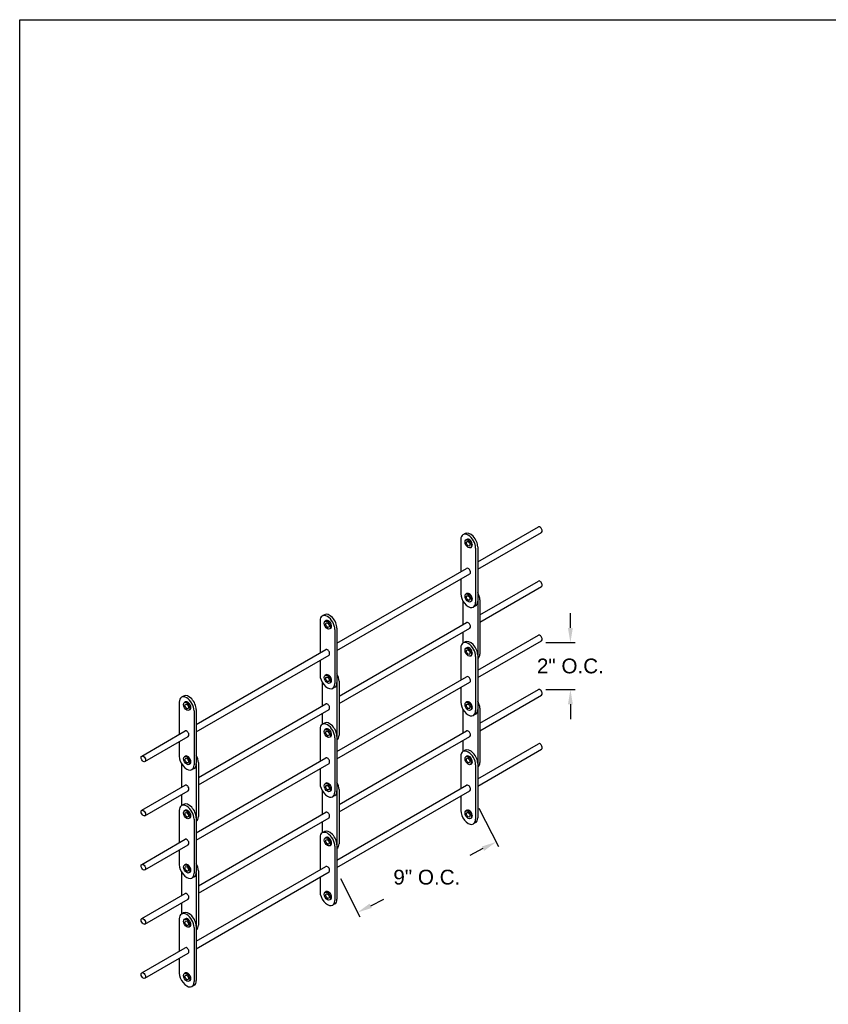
# Model space of a CAD drawing. Header units: inches. Extents: x 169.6 to 213.8, y 195 to 266.5.
# Tile 15 of 58: x 169.6 to 174.8, y 221.2 to 227.5. Entities that reach past the tile are written whole.
import ezdxf

# ---------------------------------------------------------------- set-up
doc = ezdxf.new("R2010")
doc.units = ezdxf.units.IN
doc.header["$LTSCALE"] = 0.25
doc.header["$MEASUREMENT"] = 0
doc.layers.add('ANNOTATIONS', color=1, linetype='Continuous')
doc.layers.add('DETAILS', color=4, linetype='Continuous')
doc.styles.add('ARIAL', font='arial.ttf', dxfattribs={"height": 0.09375})
doc.dimstyles.new('STANDARD$0', dxfattribs={"dimtxt": 0.09375, "dimasz": 0.09375, "dimexe": 0.03125, "dimexo": 0.046875, "dimgap": 0.09, "dimtad": 0, "dimtih": 1, "dimtoh": 1, "dimdec": 4, "dimzin": 0, "dimdsep": 46, "dimtxsty": 'ARIAL', "dimcen": 0.09, "dimadec": 0, "dimazin": 0, "dimtfac": 1, "dimtdec": 4, "dimtofl": 0, "dimtmove": 0, "dimatfit": 1, "dimfxl": 1, "dimtolj": 1, "dimtzin": 0, "dimarcsym": 0})

# ---------------------------------------------------------------- blocks, each defined once
blk = doc.blocks.new('*D114')
at = {"layer": 'ANNOTATIONS', "color": 0, "lineweight": -2, "transparency": 16777216}
for p, q in [((172.5343, 222.47), (172.6575, 222.2275)), ((172.5598, 222.2129), (172.4761, 222.1703)), ((171.6547, 222.0229), (171.7779, 221.7804)), ((171.8473, 221.8507), (171.9311, 221.8933))]:
    blk.add_line(p, q, dxfattribs=at)
at = {"layer": 'ANNOTATIONS', "color": 0, "transparency": 16777216}
for points in [[(172.5527, 222.2268), (172.5669, 222.1989), (172.6434, 222.2554)], [(171.8403, 221.8647), (171.8544, 221.8368), (171.7638, 221.8083)]]:
    blk.add_solid(points, dxfattribs=at)
at = {"layer": 'defpoints', "color": 0, "transparency": 16777216}
for p in [(172.513, 222.5118), (172.6434, 222.2554), (171.6334, 222.0647)]:
    blk.add_point(p, dxfattribs=at)
at = {"layer": 'ANNOTATIONS', "color": 0, "transparency": 16777216, "insert": (172.2036, 222.0318), "char_height": 0.09375, "attachment_point": 5, "style": 'ARIAL'}
blk.add_mtext('\\A1;9" O.C.', dxfattribs=at)
blk = doc.blocks.new('*D115')
at = {"layer": 'ANNOTATIONS', "color": 0, "lineweight": -2, "transparency": 16777216}
for p, q in [((173.1145, 223.6135), (173.1145, 223.7072)), ((172.9582, 223.5197), (173.1457, 223.5197)), ((172.9582, 223.2225), (173.1457, 223.2225)), ((173.1145, 223.1287), (173.1145, 223.035))]:
    blk.add_line(p, q, dxfattribs=at)
at = {"layer": 'ANNOTATIONS', "color": 0, "transparency": 16777216}
for points in [[(173.0989, 223.6135), (173.1301, 223.6135), (173.1145, 223.5197)], [(173.0989, 223.1287), (173.1301, 223.1287), (173.1145, 223.2225)]]:
    blk.add_solid(points, dxfattribs=at)
at = {"layer": 'defpoints', "color": 0, "transparency": 16777216}
for p in [(172.9113, 223.5197), (173.1145, 223.5197), (172.9113, 223.2225)]:
    blk.add_point(p, dxfattribs=at)
at = {"layer": 'ANNOTATIONS', "color": 0, "transparency": 16777216, "insert": (173.1145, 223.3711), "char_height": 0.09375, "attachment_point": 5, "style": 'ARIAL'}
blk.add_mtext('\\A1;2" O.C.', dxfattribs=at)

msp = doc.modelspace()

# ---------------------------------------------------------------- linework, layer by layer
at = {"layer": 'defpoints'}
msp.add_lwpolyline([(189.08986, 214.73552), (169.61998, 214.73552), (169.61998, 227.47063), (189.08986, 227.47063)], close=True, dxfattribs=at)
at = {"layer": 'DETAILS'}
for p, q in [((172.44629, 224.21186), (172.43281, 224.20408)), ((172.52652, 224.03156), (172.91134, 224.25374)), ((172.52652, 223.98475), (172.93162, 224.21863)), ((172.41904, 224.17366), (172.41904, 223.96951)), ((172.45815, 224.17478), (172.45183, 224.17113)), ((172.48657, 224.12557), (172.48025, 224.12192)), ((172.51304, 224.11939), (172.51304, 223.77564)), ((172.52652, 224.12717), (172.52652, 223.78342)), ((171.63343, 223.51594), (172.4559, 223.99079)), ((171.63343, 223.46912), (172.47618, 223.95568)), ((172.41904, 223.9227), (172.41904, 223.82991)), ((172.53994, 223.69556), (172.91134, 223.90999)), ((172.45815, 223.83103), (172.45183, 223.82738)), ((172.53994, 223.64875), (172.93162, 223.87488)), ((172.43252, 223.78408), (172.43252, 223.63354)), ((172.48657, 223.78182), (172.48025, 223.77817)), ((172.52646, 223.7809), (172.52646, 223.44255)), ((172.53994, 223.79117), (172.53994, 223.44742)), ((171.5532, 223.69624), (171.53972, 223.68846)), ((172.51275, 223.75299), (172.49927, 223.74521)), ((171.52595, 223.65803), (171.52595, 223.45389)), ((171.56507, 223.65915), (171.55875, 223.6555)), ((171.64686, 223.17994), (172.4559, 223.64704)), ((171.59348, 223.60994), (171.58716, 223.60629)), ((171.61995, 223.60376), (171.61995, 223.26001)), ((171.63343, 223.61155), (171.63343, 223.2678)), ((171.64686, 223.13312), (172.47618, 223.61193)), ((172.43252, 223.58673), (172.43252, 223.51671)), ((172.44629, 223.52466), (172.43281, 223.51688)), ((172.52652, 223.34436), (172.91134, 223.56654)), ((172.52652, 223.29755), (172.93162, 223.53143)), ((170.74034, 223.00031), (171.56282, 223.47517)), ((172.41904, 223.48646), (172.41904, 223.28231)), ((172.45815, 223.48758), (172.45183, 223.48393)), ((170.74034, 222.9535), (171.58309, 223.44006)), ((171.52595, 223.40707), (171.52595, 223.31428)), ((172.48657, 223.43837), (172.48025, 223.43472)), ((172.51304, 223.43219), (172.51304, 223.08844)), ((172.52652, 223.43997), (172.52652, 223.09622)), ((171.53943, 223.26846), (171.53943, 223.11792)), ((171.56507, 223.3154), (171.55875, 223.31175)), ((171.59348, 223.26619), (171.58716, 223.26254)), ((171.63338, 223.26527), (171.63338, 222.92693)), ((171.63343, 222.82874), (172.4559, 223.30359)), ((171.63343, 222.78192), (172.47618, 223.26848)), ((171.64686, 223.27555), (171.64686, 222.9318)), ((171.61966, 223.23737), (171.60618, 223.22959)), ((172.41904, 223.2355), (172.41904, 223.14271)), ((172.53994, 223.00806), (172.91134, 223.22249)), ((170.63287, 223.14241), (170.63287, 222.93826)), ((170.66011, 223.18061), (170.64663, 223.17283)), ((170.67198, 223.14353), (170.66566, 223.13988)), ((170.75377, 222.66431), (171.56282, 223.13142)), ((172.45815, 223.14383), (172.45183, 223.14018)), ((172.53994, 222.96125), (172.93162, 223.18738)), ((170.70039, 223.09432), (170.69407, 223.09067)), ((170.72686, 223.08814), (170.72686, 222.74439)), ((170.74034, 223.09592), (170.74034, 222.75217)), ((170.75377, 222.6175), (171.58309, 223.09631)), ((171.53943, 223.0711), (171.53943, 223.00109)), ((172.43252, 223.09658), (172.43252, 222.94604)), ((172.48657, 223.09462), (172.48025, 223.09097)), ((172.52646, 223.0934), (172.52646, 222.75505)), ((172.53994, 223.10367), (172.53994, 222.75992)), ((171.5532, 223.00904), (171.53972, 223.00126)), ((172.51275, 223.06579), (172.49927, 223.05801)), ((170.39446, 222.80062), (170.66973, 222.95954)), ((171.52595, 222.97083), (171.52595, 222.76669)), ((171.56507, 222.97195), (171.55875, 222.9683)), ((171.64686, 222.49244), (172.4559, 222.95954)), ((170.41473, 222.7655), (170.69, 222.92443)), ((170.63287, 222.89145), (170.63287, 222.79866)), ((171.59348, 222.92274), (171.58716, 222.91909)), ((171.61995, 222.91656), (171.61995, 222.57281)), ((171.63343, 222.92435), (171.63343, 222.5806)), ((171.64686, 222.44562), (172.47618, 222.92443)), ((172.43252, 222.89923), (172.43252, 222.82921)), ((172.44629, 222.83686), (172.43281, 222.82908)), ((172.52652, 222.65656), (172.91134, 222.87874)), ((172.52652, 222.60975), (172.93162, 222.84363)), ((170.67198, 222.79978), (170.66566, 222.79613)), ((170.74034, 222.31311), (171.56282, 222.78797)), ((170.75377, 222.75992), (170.75377, 222.41617)), ((172.41904, 222.79866), (172.41904, 222.59451)), ((172.45815, 222.79978), (172.45183, 222.79613)), ((170.64634, 222.75283), (170.64634, 222.60229)), ((170.70039, 222.75057), (170.69407, 222.74692)), ((170.72657, 222.72174), (170.71309, 222.71396)), ((170.74029, 222.74965), (170.74029, 222.4113)), ((170.74034, 222.2663), (171.58309, 222.75286)), ((171.52595, 222.71987), (171.52595, 222.62708)), ((172.48657, 222.75057), (172.48025, 222.74692)), ((172.51304, 222.74439), (172.51304, 222.40064)), ((172.52652, 222.75217), (172.52652, 222.40842)), ((170.39446, 222.45687), (170.66973, 222.61579)), ((170.41473, 222.42175), (170.69, 222.58068)), ((171.53943, 222.58096), (171.53943, 222.43042)), ((171.56507, 222.6282), (171.55875, 222.62455)), ((171.59348, 222.57899), (171.58716, 222.57534)), ((171.63338, 222.57777), (171.63338, 222.23943)), ((171.63343, 222.14094), (172.4559, 222.61579)), ((171.63343, 222.09412), (172.47618, 222.58068)), ((171.64686, 222.58805), (171.64686, 222.2443)), ((170.64634, 222.55548), (170.64634, 222.48546)), ((171.61966, 222.55017), (171.60618, 222.54239)), ((172.41904, 222.5477), (172.41904, 222.45491)), ((170.63287, 222.45521), (170.63287, 222.25106)), ((170.66011, 222.49341), (170.64663, 222.48563)), ((170.67198, 222.45633), (170.66566, 222.45268)), ((170.75377, 221.97681), (171.56282, 222.44392)), ((172.45815, 222.45603), (172.45183, 222.45238)), ((170.70039, 222.40712), (170.69407, 222.40347)), ((170.72686, 222.40094), (170.72686, 222.05719)), ((170.74034, 222.40872), (170.74034, 222.06497)), ((170.75377, 221.93), (171.58309, 222.40881)), ((171.53943, 222.3836), (171.53943, 222.31359)), ((172.48657, 222.40682), (172.48025, 222.40317)), ((171.5532, 222.32124), (171.53972, 222.31346)), ((172.51275, 222.37799), (172.49927, 222.37021)), ((170.39446, 222.11342), (170.66973, 222.27234)), ((171.52595, 222.28303), (171.52595, 222.07889)), ((171.56507, 222.28415), (171.55875, 222.2805)), ((170.41473, 222.0783), (170.69, 222.23723)), ((170.63287, 222.20425), (170.63287, 222.11146)), ((171.59348, 222.23494), (171.58716, 222.23129)), ((171.61995, 222.22876), (171.61995, 221.88501)), ((171.63343, 222.23655), (171.63343, 221.8928)), ((170.67198, 222.11258), (170.66566, 222.10893)), ((170.74034, 221.62531), (171.56282, 222.10017)), ((170.75377, 222.07242), (170.75377, 221.72867)), ((170.64634, 222.06533), (170.64634, 221.91479)), ((170.70039, 222.06337), (170.69407, 222.05972)), ((170.72657, 222.03454), (170.71309, 222.02676)), ((170.74029, 222.06215), (170.74029, 221.7238)), ((170.74034, 221.5785), (171.58309, 222.06506)), ((171.52595, 222.03207), (171.52595, 221.93928)), ((170.39446, 221.76937), (170.66973, 221.92829)), ((170.41473, 221.73425), (170.69, 221.89318)), ((171.56507, 221.9404), (171.55875, 221.93675)), ((171.59348, 221.89119), (171.58716, 221.88754)), ((170.64634, 221.86798), (170.64634, 221.79796)), ((171.61966, 221.86237), (171.60618, 221.85459)), ((170.63287, 221.76741), (170.63287, 221.56326)), ((170.66011, 221.80561), (170.64663, 221.79783)), ((170.67198, 221.76853), (170.66566, 221.76488)), ((170.70039, 221.71932), (170.69407, 221.71567)), ((170.72686, 221.71314), (170.72686, 221.36939)), ((170.74034, 221.72092), (170.74034, 221.37717)), ((170.39446, 221.42562), (170.66973, 221.58454)), ((170.41473, 221.3905), (170.69, 221.54943)), ((170.63287, 221.51645), (170.63287, 221.42366)), ((170.67198, 221.42478), (170.66566, 221.42113)), ((170.70039, 221.37557), (170.69407, 221.37192)), ((170.72657, 221.34674), (170.71309, 221.33896))]:
    msp.add_line(p, q, dxfattribs=at)
for centre, major_axis, start_param, end_param in [((172.92148, 224.23619), (0.01014, -0.01756), 0, 3.1415927), ((172.46604, 224.14652), (0.03323, -0.05756), 0.7853982, 3.9269908), ((172.47952, 224.1543), (0.03323, -0.05756), 0.7853982, 3.1415927), ((172.47236, 224.15017), (0.01421, -0.0246), 0, 3.1415927), ((172.46604, 223.97324), (0.01014, -0.01756), 0, 3.1415927), ((172.92148, 223.89244), (0.01014, -0.01756), 0, 3.1415927), ((172.46604, 223.80277), (0.03323, -0.05756), 3.9269908, 7.0685835), ((172.47236, 223.80642), (0.01421, -0.0246), 0, 3.1415927), ((172.49295, 223.81831), (0.03323, -0.05756), 0.7853982, 1.5605915), ((172.47952, 223.81055), (0.03323, -0.05756), 6.2831853, 7.0685835), ((171.57295, 223.6309), (0.03323, -0.05756), 0.7853982, 3.9269908), ((171.58643, 223.63868), (0.03323, -0.05756), 0.7853982, 3.1415927), ((171.57927, 223.63455), (0.01421, -0.0246), 0, 3.1415927), ((172.46604, 223.62949), (0.01014, -0.01756), 0, 3.1415927), ((172.92148, 223.54899), (0.01014, -0.01756), 0, 3.1415927), ((172.46604, 223.45932), (0.03323, -0.05756), 0.7853982, 3.9269908), ((172.47952, 223.4671), (0.03323, -0.05756), 0.7853982, 3.1415927), ((171.57295, 223.45761), (0.01014, -0.01756), 0, 3.1415927), ((172.47236, 223.46297), (0.01421, -0.0246), 0, 3.1415927), ((172.49295, 223.47456), (0.03323, -0.05756), 6.2933901, 7.0685835), ((171.57927, 223.2908), (0.01421, -0.0246), 0, 3.1415927), ((171.59986, 223.30268), (0.03323, -0.05756), 0.7853982, 1.5605915), ((171.57295, 223.28715), (0.03323, -0.05756), 3.9269908, 7.0685835), ((171.58643, 223.29493), (0.03323, -0.05756), 6.2831853, 7.0685835), ((172.46604, 223.28604), (0.01014, -0.01756), 0, 3.1415927), ((172.92148, 223.20494), (0.01014, -0.01756), 0, 3.1415927), ((170.67986, 223.11527), (0.03323, -0.05756), 0.7853982, 3.9269908), ((170.69334, 223.12305), (0.03323, -0.05756), 0.7853982, 3.1415927), ((170.68618, 223.11892), (0.01421, -0.0246), 0, 3.1415927), ((171.57295, 223.11386), (0.01014, -0.01756), 0, 3.1415927), ((172.46604, 223.11557), (0.03323, -0.05756), 3.9269908, 7.0685835), ((172.47236, 223.11922), (0.01421, -0.0246), 0, 3.1415927), ((172.49295, 223.13081), (0.03323, -0.05756), 0.7853982, 1.5605915), ((172.47952, 223.12335), (0.03323, -0.05756), 6.2831853, 7.0685835), ((171.57295, 222.9437), (0.03323, -0.05756), 0.7853982, 3.9269908), ((171.58643, 222.95148), (0.03323, -0.05756), 0.7853982, 3.1415927), ((170.67986, 222.94199), (0.01014, -0.01756), 0, 3.1415927), ((171.57927, 222.94735), (0.01421, -0.0246), 0, 3.1415927), ((172.46604, 222.94199), (0.01014, -0.01756), 0, 3.1415927), ((171.59986, 222.95893), (0.03323, -0.05756), 6.2933901, 7.0685835), ((172.92148, 222.86119), (0.01014, -0.01756), 0, 3.1415927), ((172.46604, 222.77152), (0.03323, -0.05756), 0.7853982, 3.9269908), ((172.47952, 222.7793), (0.03323, -0.05756), 0.7853982, 3.1415927), ((170.67986, 222.77152), (0.03323, -0.05756), 3.9269908, 7.0685835), ((170.68618, 222.77517), (0.01421, -0.0246), 0, 3.1415927), ((170.70677, 222.78706), (0.03323, -0.05756), 0.7853982, 1.5605915), ((171.57295, 222.77041), (0.01014, -0.01756), 0, 3.1415927), ((172.47236, 222.77517), (0.01421, -0.0246), 0, 3.1415927), ((172.49295, 222.78706), (0.03323, -0.05756), 6.2933901, 7.0685835), ((170.69334, 222.7793), (0.03323, -0.05756), 6.2831853, 7.0685835), ((171.57927, 222.6036), (0.01421, -0.0246), 0, 3.1415927), ((171.59986, 222.61518), (0.03323, -0.05756), 0.7853982, 1.5605915), ((170.67986, 222.59824), (0.01014, -0.01756), 0, 3.1415927), ((171.57295, 222.59995), (0.03323, -0.05756), 3.9269908, 7.0685835), ((171.58643, 222.60773), (0.03323, -0.05756), 6.2831853, 7.0685835), ((172.46604, 222.59824), (0.01014, -0.01756), 0, 3.1415927), ((170.67986, 222.42807), (0.03323, -0.05756), 0.7853982, 3.9269908), ((170.69334, 222.43585), (0.03323, -0.05756), 0.7853982, 3.1415927), ((170.68618, 222.43172), (0.01421, -0.0246), 0, 3.1415927), ((171.57295, 222.42636), (0.01014, -0.01756), 0, 3.1415927), ((172.46604, 222.42777), (0.03323, -0.05756), 3.9269908, 7.0685835), ((172.47236, 222.43142), (0.01421, -0.0246), 0, 3.1415927), ((170.70677, 222.44331), (0.03323, -0.05756), 6.2933901, 7.0685835), ((172.47952, 222.43555), (0.03323, -0.05756), 6.2831853, 7.0685835), ((171.57295, 222.2559), (0.03323, -0.05756), 0.7853982, 3.9269908), ((171.58643, 222.26368), (0.03323, -0.05756), 0.7853982, 3.1415927), ((170.67986, 222.25479), (0.01014, -0.01756), 0, 3.1415927), ((171.57927, 222.25955), (0.01421, -0.0246), 0, 3.1415927), ((171.59986, 222.27143), (0.03323, -0.05756), 6.2933901, 7.0685835), ((170.67986, 222.08432), (0.03323, -0.05756), 3.9269908, 7.0685835), ((170.68618, 222.08797), (0.01421, -0.0246), 0, 3.1415927), ((170.70677, 222.09956), (0.03323, -0.05756), 0.7853982, 1.5605915), ((171.57295, 222.08261), (0.01014, -0.01756), 0, 3.1415927), ((170.69334, 222.0921), (0.03323, -0.05756), 6.2831853, 7.0685835), ((171.57927, 221.9158), (0.01421, -0.0246), 0, 3.1415927), ((170.67986, 221.91074), (0.01014, -0.01756), 0, 3.1415927), ((171.57295, 221.91215), (0.03323, -0.05756), 3.9269908, 7.0685835), ((171.58643, 221.91993), (0.03323, -0.05756), 6.2831853, 7.0685835), ((170.67986, 221.74027), (0.03323, -0.05756), 0.7853982, 3.9269908), ((170.69334, 221.74805), (0.03323, -0.05756), 0.7853982, 3.1415927), ((170.68618, 221.74392), (0.01421, -0.0246), 0, 3.1415927), ((170.70677, 221.75581), (0.03323, -0.05756), 6.2933901, 7.0685835), ((170.67986, 221.56699), (0.01014, -0.01756), 0, 3.1415927), ((170.67986, 221.39652), (0.03323, -0.05756), 3.9269908, 7.0685835), ((170.68618, 221.40017), (0.01421, -0.0246), 0, 3.1415927), ((170.69334, 221.4043), (0.03323, -0.05756), 6.2831853, 7.0685835)]:
    msp.add_ellipse(centre, major_axis=major_axis, ratio=0.5773503, start_param=start_param, end_param=end_param, dxfattribs=at)
for centre, major_axis in [((172.46604, 224.14652), (0.01421, -0.0246)), ((172.46604, 224.14652), (0.00797, -0.0138)), ((172.46604, 223.80277), (0.01421, -0.0246)), ((172.46604, 223.80277), (0.00797, -0.0138)), ((171.57295, 223.6309), (0.01421, -0.0246)), ((171.57295, 223.6309), (0.00797, -0.0138)), ((172.46604, 223.45932), (0.01421, -0.0246)), ((172.46604, 223.45932), (0.00797, -0.0138)), ((171.57295, 223.28715), (0.01421, -0.0246)), ((171.57295, 223.28715), (0.00797, -0.0138)), ((170.67986, 223.11527), (0.01421, -0.0246)), ((170.67986, 223.11527), (0.00797, -0.0138)), ((172.46604, 223.11557), (0.01421, -0.0246)), ((172.46604, 223.11557), (0.00797, -0.0138)), ((171.57295, 222.9437), (0.01421, -0.0246)), ((171.57295, 222.9437), (0.00797, -0.0138)), ((170.40459, 222.78306), (0.01014, -0.01756)), ((170.67986, 222.77152), (0.01421, -0.0246)), ((170.67986, 222.77152), (0.00797, -0.0138)), ((172.46604, 222.77152), (0.01421, -0.0246)), ((172.46604, 222.77152), (0.00797, -0.0138)), ((171.57295, 222.59995), (0.01421, -0.0246)), ((171.57295, 222.59995), (0.00797, -0.0138)), ((170.40459, 222.43931), (0.01014, -0.01756)), ((170.67986, 222.42807), (0.01421, -0.0246)), ((170.67986, 222.42807), (0.00797, -0.0138)), ((172.46604, 222.42777), (0.01421, -0.0246)), ((172.46604, 222.42777), (0.00797, -0.0138)), ((171.57295, 222.2559), (0.01421, -0.0246)), ((171.57295, 222.2559), (0.00797, -0.0138)), ((170.40459, 222.09586), (0.01014, -0.01756)), ((170.67986, 222.08432), (0.01421, -0.0246)), ((170.67986, 222.08432), (0.00797, -0.0138)), ((171.57295, 221.91215), (0.01421, -0.0246)), ((171.57295, 221.91215), (0.00797, -0.0138)), ((170.40459, 221.75181), (0.01014, -0.01756)), ((170.67986, 221.74027), (0.01421, -0.0246)), ((170.67986, 221.74027), (0.00797, -0.0138)), ((170.40459, 221.40806), (0.01014, -0.01756)), ((170.67986, 221.39652), (0.01421, -0.0246)), ((170.67986, 221.39652), (0.00797, -0.0138))]:
    msp.add_ellipse(centre, major_axis=major_axis, ratio=0.5773503, dxfattribs=at)

# ---------------------------------------------------------------- dimensions: what is measured, and where the dimension line sits
at = {"layer": 'ANNOTATIONS'}
dim = msp.add_linear_dim(base=(173.11448, 223.51973), p1=(172.91134, 223.22249), p2=(172.91134, 223.51973), angle=90, text='2" O.C.', dimstyle='STANDARD$0', dxfattribs=at)
dim.commit()
dim.dimension.update_dxf_attribs({"geometry": '*D115', "text_midpoint": (173.11448, 223.37111)})
dim = msp.add_aligned_dim(p1=(171.63343, 222.06467), p2=(172.51304, 222.51177), distance=-0.28764, text='9" O.C.', dimstyle='STANDARD$0', dxfattribs=at)
dim.commit()
dim.dimension.update_dxf_attribs({"geometry": '*D114', "text_midpoint": (172.20356, 222.03181)})

doc.saveas('drawing.dxf')
